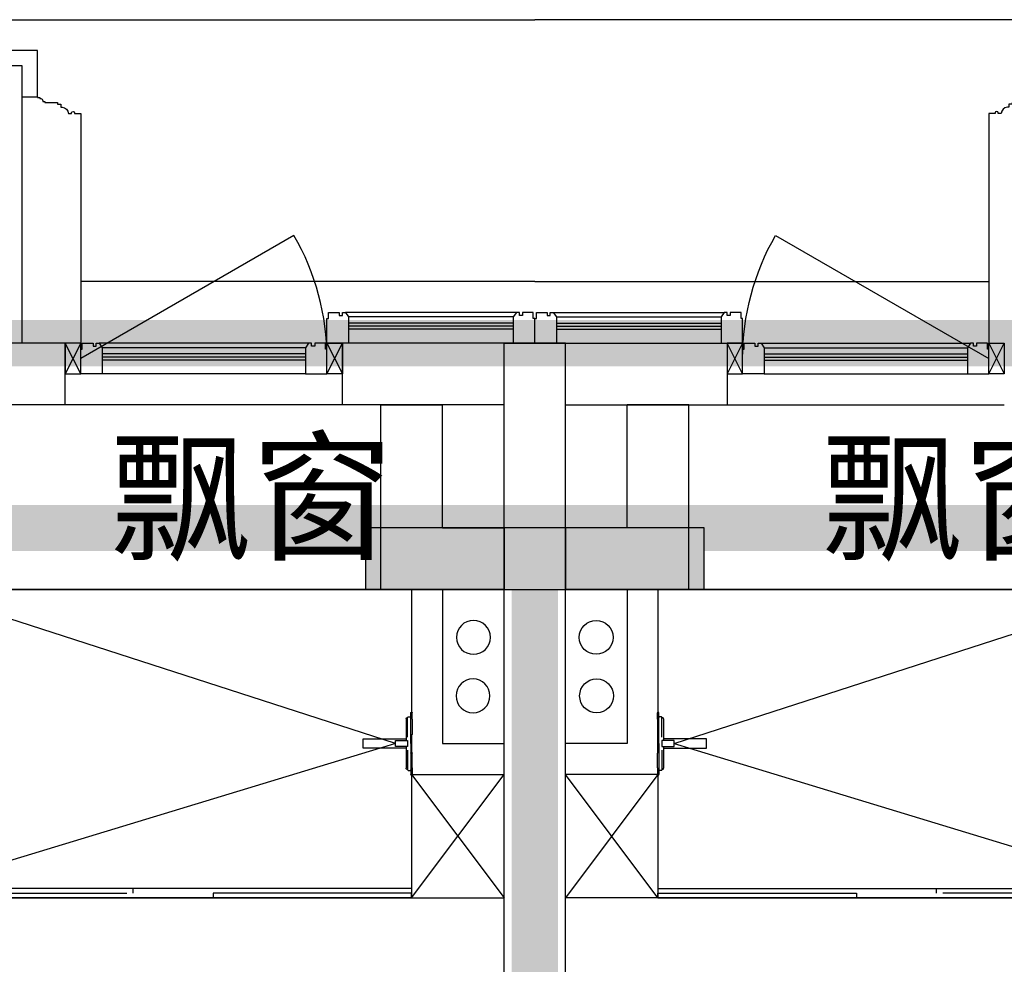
# Model space of a CAD drawing. Header units: millimetres. Extents: x 296296 to 297283, y 219875 to 220035.
# Tile 25 of 256: x 296579.84 to 296583.04, y 220018.58 to 220021.64. Entities that reach past the tile are written whole.
import ezdxf

# ---------------------------------------------------------------- set-up
doc = ezdxf.new("R2010")
doc.units = ezdxf.units.MM
doc.layers.add('面积-基底-基底-1', color=11, linetype='Continuous', lineweight=0)
doc.layers.add('面积-计容-住宅-1', color=1, linetype='Continuous', lineweight=0)
doc.styles.get("Standard").update_dxf_attribs({"font": 'arial.ttf'})

# ---------------------------------------------------------------- blocks, each defined once
blk = doc.blocks.new('qAEWTW4ygrewyhreyteutu')
blk.add_hatch(color=253).paths.add_polyline_path([(981624.8550977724, 191558.4376811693), (982724.8552335, 191558.4376811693), (982724.8552335, 191758.4376811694), (981624.8550977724, 191758.4376811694)])
at = {"color": 253}
blk.add_lwpolyline([(981624.8550977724, 191558.4376811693), (982724.8552335, 191558.4376811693), (982724.8552335, 191758.4376811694), (981624.8550977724, 191758.4376811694)], close=True, dxfattribs=at)
blk = doc.blocks.new('eqrujhe5tjyrk6ryakyrkjyrautu')
at = {"color": 253}
for p in [(837994.1788354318, 433690), (840305.0000000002, 433690)]:
    blk.add_text('飘窗', height=337.5886524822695, dxfattribs=at).set_placement(p)
blk = doc.blocks.new('*U987')
at = {"color": 253}
blk.add_lwpolyline([(0, 759.9999994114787), (0, -40), (50.00000000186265, -40), (50.00000000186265, -37), (57.00000000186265, -37), (57.00000000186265, -34.0000000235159), (60.00000000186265, -34.0000000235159, 0.4142135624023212), (67.00000000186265, -27.0000000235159), (67.00000000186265, -24.0000000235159), (74.00000000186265, -24.0000000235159), (74.00000000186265, -21.0000000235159), (115.0000009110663, -21.00000039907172), (115.0000008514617, -16.00000011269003), (125.000000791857, -15.99999999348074), (125.0000006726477, -6.000000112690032), (130.0000015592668, -6.000000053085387, 0.4039906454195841), (150.0000010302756, 14.99999982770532), (160.0000006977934, 14.99999974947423), (160.0000006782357, 12.49999989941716, 0.9999999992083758), (170.0000008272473, 12.49999985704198), (170.0000008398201, 14.99999980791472), (190.0000014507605, 14.99999980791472), (190.0000014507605, 759.9999994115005)], format="xyb", dxfattribs=at)
blk = doc.blocks.new('*U996')
at = {"color": 253}
for points in [[(7870.000000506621, 814.9999839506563), (7870.000000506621, 899.9999839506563), (7800.000000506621, 899.9999839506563), (7800.000000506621, 819.9999839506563), (7805.000000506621, 819.9999839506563), (7805.000000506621, 799.9999839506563), (7840.000000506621, 799.9999839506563), (7840.000000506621, 809.9999839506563), (7850.000000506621, 809.9999839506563), (7850.000000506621, 799.9999839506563), (7860.000000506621, 799.9999839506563)], [(8530.00000050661, 814.9999839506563), (8530.00000050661, 899.9999839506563), (8600.00000050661, 899.9999839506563), (8600.00000050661, 819.9999839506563), (8595.00000050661, 819.9999839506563), (8595.00000050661, 799.9999839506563), (8560.00000050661, 799.9999839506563), (8560.00000050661, 809.9999839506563), (8550.00000050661, 809.9999839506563), (8550.00000050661, 799.9999839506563), (8540.00000050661, 799.9999839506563)]]:
    blk.add_lwpolyline(points, close=True, dxfattribs=at)
for points in [[(7870.000000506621, 899.9999839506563), (8530.00000050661, 899.9999839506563)], [(7870.000000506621, 854.9999839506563), (8530.00000050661, 854.9999839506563)], [(7870.000000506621, 844.9999839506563), (8530.00000050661, 844.9999839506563)], [(7870.000000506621, 834.9999839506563), (8530.00000050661, 834.9999839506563)], [(7860.000000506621, 799.9999839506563), (8540.00000050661, 799.9999839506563)], [(7870.000000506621, 814.9999839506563), (8530.00000050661, 814.9999839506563)]]:
    blk.add_lwpolyline(points, dxfattribs=at)
blk = doc.blocks.new('185洋房外包（1F南入）-中间（西）-（报建版）$0$seyesryhertyheryetrye')
at = {"color": 253}
blk.add_lwpolyline([(22072.70269624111, 23949.57976469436), (22022.70269624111, 23949.57976469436), (22022.70269624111, 23849.57976469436), (22072.70269624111, 23849.57976469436)], close=True, dxfattribs=at)
for points in [[(22022.70269624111, 23849.57976469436), (22072.70269624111, 23949.57976469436)], [(22022.70269624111, 23949.57976469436), (22072.70269732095, 23849.57976468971)]]:
    blk.add_lwpolyline(points, dxfattribs=at)
blk = doc.blocks.new('*U998')
at = {"color": 253}
for points in [[(7995.00000050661, 814.9999839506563), (7995.00000050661, 899.9999839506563), (7925.00000050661, 899.9999839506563), (7925.00000050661, 819.9999839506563), (7930.00000050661, 819.9999839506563), (7930.00000050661, 799.9999839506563), (7965.00000050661, 799.9999839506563), (7965.00000050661, 809.9999839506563), (7975.00000050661, 809.9999839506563), (7975.00000050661, 799.9999839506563), (7985.00000050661, 799.9999839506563)], [(8530.00000050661, 814.9999839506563), (8530.00000050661, 899.9999839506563), (8600.00000050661, 899.9999839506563), (8600.00000050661, 819.9999839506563), (8595.00000050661, 819.9999839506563), (8595.00000050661, 799.9999839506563), (8560.00000050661, 799.9999839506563), (8560.00000050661, 809.9999839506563), (8550.00000050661, 809.9999839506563), (8550.00000050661, 799.9999839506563), (8540.00000050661, 799.9999839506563)]]:
    blk.add_lwpolyline(points, close=True, dxfattribs=at)
for points in [[(7995.00000050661, 899.9999839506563), (8530.00000050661, 899.9999839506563)], [(7995.00000050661, 854.9999839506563), (8530.00000050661, 854.9999839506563)], [(7995.00000050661, 844.9999839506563), (8530.00000050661, 844.9999839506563)], [(7995.00000050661, 834.9999839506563), (8530.00000050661, 834.9999839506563)], [(7985.00000050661, 799.9999839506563), (8540.00000050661, 799.9999839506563)], [(7995.00000050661, 814.9999839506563), (8530.00000050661, 814.9999839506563)]]:
    blk.add_lwpolyline(points, dxfattribs=at)
blk = doc.blocks.new('185洋房外包（1F南入）-中间（西）-（报建版）')
at = {"color": 253, "linetype": 'Continuous'}
for p, q in [((30674.99999942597, 12800.00000022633), (30199.99999942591, 12800.00000022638)), ((30674.99999942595, 12600.00000022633), (30674.99999942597, 12800.00000022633)), ((32300.00003335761, 12800.00000022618), (31575.00003335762, 12800.00000022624)), ((31575.00003335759, 12600.00000022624), (31575.00003335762, 12800.00000022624)), ((32300.00003335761, 500.0000002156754), (32300.00003335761, 12800.00000022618)), ((30674.99999942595, 12600.00000022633), (29999.99999942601, 12600.0000002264)), ((32100.00003335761, 12600.00000022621), (31575.00003335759, 12600.00000022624)), ((32100.00003335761, 700.0000002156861), (32100.00003335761, 12600.00000022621))]:
    blk.add_line(p, q, dxfattribs=at)
at = {"color": 253}
for points in [[(16099.9999995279, 13850.00000003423), (32200.00003199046, 13850.00000003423)], [(30584.99999862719, 13600.00003401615), (30584.99999862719, 13750.00000323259), (30534.99999862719, 13750.00000323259), (29240.00000226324, 13750.00000323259), (29240.00001455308, 13581.00003777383)], [(30534.99999717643, 12800.00000362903), (30534.99999717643, 13700.00000200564), (29290.00000272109, 13700.00001463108), (29290.00000272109, 13400.00000362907)], [(32200.00003335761, 13000.00000362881), (30724.99999862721, 13000.00000362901)], [(31575.00003334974, 12600.00002062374), (30675.00003334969, 12600.00000022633)]]:
    blk.add_lwpolyline(points, dxfattribs=at)
blk.add_lwpolyline([(31525.00001005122, 12750.00000022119, 0.1316524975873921), (31417.82033307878, 13150.00000022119), (30725.00001005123, 12750.00000022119)], format="xyb", dxfattribs=at)
at = {"color": 253, "xscale": -1, "rotation": 180}
for name, p in [('*U987', (30534.99999717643, 13560.00000304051)), ('185洋房外包（1F南入）-中间（西）-（报建版）$0$seyesryhertyheryetrye', (9502.297313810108, 36649.57976492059))]:
    blk.add_blockref(name, p, dxfattribs=at)
at = {"color": 253, "rotation": 180}
for name, p in [('*U998', (40125.00001055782, 13699.99998417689)), ('185洋房外包（1F南入）-中间（西）-（报建版）$0$seyesryhertyheryetrye', (52747.70270629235, 36649.57976492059)), ('*U996', (39325.00001055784, 13599.99998417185))]:
    blk.add_blockref(name, p, dxfattribs=at)
blk = doc.blocks.new('*U1002')
at = {"color": 253}
blk.add_lwpolyline([(0, 759.9999994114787), (0, -40), (50.00000000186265, -40), (50.00000000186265, -37), (57.00000000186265, -37), (57.00000000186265, -34.0000000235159), (60.00000000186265, -34.0000000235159, 0.4142135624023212), (67.00000000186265, -27.0000000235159), (67.00000000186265, -24.0000000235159), (74.00000000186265, -24.0000000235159), (74.00000000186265, -21.0000000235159), (115.0000009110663, -21.00000039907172), (115.0000008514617, -16.00000011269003), (125.000000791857, -15.99999999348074), (125.0000006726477, -6.000000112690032), (130.0000015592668, -6.000000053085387, 0.4039906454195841), (150.0000010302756, 14.99999982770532), (160.0000006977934, 14.99999974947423), (160.0000006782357, 12.49999989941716, 0.9999999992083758), (170.0000008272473, 12.49999985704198), (170.0000008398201, 14.99999980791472), (190.0000014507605, 14.99999980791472), (190.0000014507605, 759.9999994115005)], format="xyb", dxfattribs=at)
blk = doc.blocks.new('*U1011')
at = {"color": 253}
for points in [[(7870.00000050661, 814.9999839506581), (7870.00000050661, 899.9999839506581), (7800.00000050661, 899.9999839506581), (7800.00000050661, 819.9999839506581), (7805.00000050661, 819.9999839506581), (7805.00000050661, 799.9999839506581), (7840.00000050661, 799.9999839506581), (7840.00000050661, 809.9999839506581), (7850.00000050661, 809.9999839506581), (7850.00000050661, 799.9999839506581), (7860.00000050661, 799.9999839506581)], [(8530.00000050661, 814.9999839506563), (8530.00000050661, 899.9999839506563), (8600.00000050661, 899.9999839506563), (8600.00000050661, 819.9999839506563), (8595.00000050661, 819.9999839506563), (8595.00000050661, 799.9999839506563), (8560.00000050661, 799.9999839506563), (8560.00000050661, 809.9999839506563), (8550.00000050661, 809.9999839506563), (8550.00000050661, 799.9999839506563), (8540.00000050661, 799.9999839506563)]]:
    blk.add_lwpolyline(points, close=True, dxfattribs=at)
for points in [[(7870.00000050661, 899.9999839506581), (8530.00000050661, 899.9999839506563)], [(7870.00000050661, 854.9999839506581), (8530.00000050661, 854.9999839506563)], [(7870.00000050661, 844.9999839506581), (8530.00000050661, 844.9999839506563)], [(7870.00000050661, 834.9999839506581), (8530.00000050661, 834.9999839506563)], [(7860.00000050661, 799.9999839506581), (8540.00000050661, 799.9999839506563)], [(7870.00000050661, 814.9999839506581), (8530.00000050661, 814.9999839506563)]]:
    blk.add_lwpolyline(points, dxfattribs=at)
blk = doc.blocks.new('185洋房外包（1F南入）-中间(东）-（报建版）$0$seyesryhertyheryetrye')
at = {"color": 253}
blk.add_lwpolyline([(22072.70269624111, 23949.57976469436), (22022.70269624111, 23949.57976469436), (22022.70269624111, 23849.57976469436), (22072.70269624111, 23849.57976469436)], close=True, dxfattribs=at)
for points in [[(22022.70269624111, 23849.57976469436), (22072.70269624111, 23949.57976469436)], [(22022.70269624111, 23949.57976469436), (22072.70269732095, 23849.57976468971)]]:
    blk.add_lwpolyline(points, dxfattribs=at)
blk = doc.blocks.new('*U1013')
at = {"color": 253}
for points in [[(7995.00000050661, 814.9999839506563), (7995.00000050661, 899.9999839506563), (7925.00000050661, 899.9999839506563), (7925.00000050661, 819.9999839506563), (7930.00000050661, 819.9999839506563), (7930.00000050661, 799.9999839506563), (7965.00000050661, 799.9999839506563), (7965.00000050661, 809.9999839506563), (7975.00000050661, 809.9999839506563), (7975.00000050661, 799.9999839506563), (7985.00000050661, 799.9999839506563)], [(8530.00000050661, 814.9999839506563), (8530.00000050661, 899.9999839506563), (8600.00000050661, 899.9999839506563), (8600.00000050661, 819.9999839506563), (8595.00000050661, 819.9999839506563), (8595.00000050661, 799.9999839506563), (8560.00000050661, 799.9999839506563), (8560.00000050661, 809.9999839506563), (8550.00000050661, 809.9999839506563), (8550.00000050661, 799.9999839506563), (8540.00000050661, 799.9999839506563)]]:
    blk.add_lwpolyline(points, close=True, dxfattribs=at)
for points in [[(7995.00000050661, 899.9999839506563), (8530.00000050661, 899.9999839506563)], [(7995.00000050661, 854.9999839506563), (8530.00000050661, 854.9999839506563)], [(7995.00000050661, 844.9999839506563), (8530.00000050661, 844.9999839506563)], [(7995.00000050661, 834.9999839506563), (8530.00000050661, 834.9999839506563)], [(7985.00000050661, 799.9999839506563), (8540.00000050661, 799.9999839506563)], [(7995.00000050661, 814.9999839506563), (8530.00000050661, 814.9999839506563)]]:
    blk.add_lwpolyline(points, dxfattribs=at)
blk = doc.blocks.new('185洋房外包（1F南入）-中间(东）-（报建版）')
at = {"color": 253, "linetype": 'Continuous'}
for p, q in [((-100.0000332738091, 12800.00000022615), (624.9999667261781, 12800.00000022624)), ((-100.0000332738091, 500.0000002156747), (-100.0000332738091, 12800.00000022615)), ((624.9999667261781, 12800.00000022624), (624.9999667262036, 12600.00000022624)), ((99.99996672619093, 12600.00000022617), (624.9999667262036, 12600.00000022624)), ((99.9999667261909, 700.0000002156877), (99.99996672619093, 12600.00000022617))]:
    blk.add_line(p, q, dxfattribs=at)
at = {"color": 253}
for points in [[(16100.00000064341, 13850.00000003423), (-3.18191487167e-05, 13850.00000003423)], [(-3.32738090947e-05, 13000.00000362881), (1475.000001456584, 13000.00000362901)], [(624.9999667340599, 12600.00002062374), (1524.999966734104, 12600.00000022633)]]:
    blk.add_lwpolyline(points, dxfattribs=at)
blk.add_lwpolyline([(674.9999900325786, 12750.00000022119, -0.1316524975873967), (782.1796670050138, 13150.00000022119), (1474.999990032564, 12750.00000022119)], format="xyb", dxfattribs=at)
at = {"color": 253, "rotation": 180}
for name, p in [('*U1002', (1665.000002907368, 13560.00000304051)), ('185洋房外包（1F南入）-中间(东）-（报建版）$0$seyesryhertyheryetrye', (22697.70268627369, 36649.57976492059))]:
    blk.add_blockref(name, p, dxfattribs=at)
at = {"color": 253, "xscale": -1, "rotation": 180}
for name, p in [('*U1013', (-7925.000010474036, 13699.99998417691)), ('*U1011', (-7125.000010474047, 13599.99998417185)), ('185洋房外包（1F南入）-中间(东）-（报建版）$0$seyesryhertyheryetrye', (-20547.70270620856, 36649.57976492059))]:
    blk.add_blockref(name, p, dxfattribs=at)
blk = doc.blocks.new('185洋房-中间套-1F南入（报建版）-旧规$0$洋房户型$0$11Tap_1_ICDA')
at = {"color": 253}
blk.add_wipeout([(-1.828448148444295e-08, 14.999999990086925), (-139.97807107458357, 14.999999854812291), (-139.9780711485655, 79.99999984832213), (-141.4425372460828, 83.53553375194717), (-144.97807114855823, 84.9999998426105), (-146.97807113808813, 86.58558515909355), (-152.9780711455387, 86.58558515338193), (-154.97807114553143, 84.58558515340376), (-154.97807116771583, 99.80032630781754), (-155.56385760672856, 101.21453986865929), (-156.97807116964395, 101.80032630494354), (-157.9780711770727, 101.8003262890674), (-159.39228472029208, 101.21453984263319), (-159.9780711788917, 99.8003262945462), (-159.97807110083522, 30.56833230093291), (-159.39228466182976, 29.154118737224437), (-157.97807111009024, 28.568332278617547), (-157.97807104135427, -28.98274730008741), (-159.39228460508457, -29.568533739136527), (-159.978071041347, -30.982747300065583), (-159.97807095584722, -100.2147413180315), (-159.39228451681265, -101.62895488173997), (-157.97807096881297, -102.21474131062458), (-156.97807097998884, -102.2147413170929), (-155.56385740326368, -101.62895486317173), (-154.9780709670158, -100.21474130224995), (-154.97807098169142, -85.0000001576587), (-154.39228454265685, -86.41421372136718), (-152.97807099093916, -87.00000016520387), (-146.97807098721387, -87.00000015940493), (-145.563857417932, -86.41421371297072), (-144.97807099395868, -85.00000015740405), (-141.4425370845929, -83.53553405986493), (-139.9780709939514, -80.00000015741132), (-139.97807104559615, -15.00000016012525), (1.816079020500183e-08, -14.999999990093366)], dxfattribs=at)
for p, q in [((-159.978071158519, 78.80032629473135), (-159.9780711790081, 99.80032629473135)), ((-159.978071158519, 78.80032629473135), (-159.9780711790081, 99.80032629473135)), ((-156.9780711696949, 101.8003262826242), (-157.9780711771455, 101.8003262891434)), ((-156.9780711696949, 101.7945728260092), (-157.9780711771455, 101.7945728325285)), ((-154.9780710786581, -0.2072075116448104), (-154.9780711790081, 99.80032629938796)), ((-154.9780710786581, -0.2072075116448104), (-154.9780711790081, 99.80032629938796)), ((-159.978071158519, 78.80032629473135), (-159.978071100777, 30.56833228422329)), ((-159.978071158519, 78.80032629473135), (-159.978071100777, 30.56833228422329)), ((-146.9780711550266, 86.58558515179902), (-152.9780711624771, 86.585585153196)), ((-146.9780711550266, 86.58558515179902), (-152.9780711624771, 86.585585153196)), ((-144.978071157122, 84.99999984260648), (-145.0214770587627, 84.99999984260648)), ((-144.978071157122, 84.99424638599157), (-145.0214770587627, 84.99424638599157)), ((-144.9780711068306, 21.24040309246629), (-144.9780711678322, 84.58558516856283)), ((-144.9780711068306, 21.24040309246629), (-144.9780711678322, 84.58558516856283)), ((-139.9780711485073, 79.99999983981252), (-139.9780710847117, 9.999999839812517)), ((-139.9780711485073, 79.99999983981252), (-139.9780710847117, 9.999999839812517)), ((-156.9780710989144, 28.56833229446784), (-157.9780711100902, 28.56833227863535)), ((-157.9780710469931, -28.98274731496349), (-157.9780711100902, 28.56833227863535)), ((-157.9780710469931, -28.98274731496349), (-157.9780711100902, 28.56833227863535)), ((-156.9780710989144, 28.56257883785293), (-157.9780711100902, 28.56257882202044)), ((-159.9780710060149, -79.2147413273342), (-159.9780710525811, -30.98274730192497)), ((-159.9780710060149, -79.2147413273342), (-159.9780710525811, -30.98274730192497)), ((-156.9780710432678, -28.98274731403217), (-157.9780710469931, -28.98274731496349)), ((-156.9780710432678, -28.98850077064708), (-157.9780710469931, -28.9885007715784)), ((-154.9780710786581, -0.2072075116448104), (-154.9780709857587, -100.214741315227)), ((-154.9780710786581, -0.2072075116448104), (-154.9780709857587, -100.214741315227)), ((-144.9780710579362, -21.65481808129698), (-144.9780709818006, -85.00000014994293)), ((-144.9780710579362, -21.65481808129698), (-144.9780709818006, -85.00000014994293)), ((-139.9780710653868, -10.0000001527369), (-139.9780709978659, -80.0000001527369)), ((-139.9780710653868, -10.0000001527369), (-139.9780709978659, -80.0000001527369)), ((-159.9780710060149, -79.2147413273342), (-159.9780709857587, -100.2147413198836)), ((-159.9780710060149, -79.2147413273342), (-159.9780709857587, -100.2147413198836)), ((-146.9780709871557, -87.00000015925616), (-152.978070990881, -87.00000016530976)), ((-146.9780709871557, -87.00000015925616), (-152.978070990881, -87.00000016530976)), ((-156.9780709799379, -102.2147413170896), (-157.978070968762, -102.2147413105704)), ((-156.9780709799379, -102.2147413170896), (-157.978070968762, -102.2147413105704))]:
    blk.add_line(p, q, dxfattribs=at)
blk.add_lwpolyline([(-104.9780710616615, -10.00000010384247), (-104.9780710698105, 9.999999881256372), (-144.9780710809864, 9.999999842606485), (-144.9780710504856, -10.00000014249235)], close=True, dxfattribs=at)
blk.add_lwpolyline([(-104.9780710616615, -10.00000010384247), (-104.9780710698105, 9.999999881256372), (-144.9780710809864, 9.999999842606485), (-144.9780710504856, -10.00000014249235)], close=True, dxfattribs=at)
for points in [[(1.81607902e-08, -15.00000000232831), (-1.83936208e-08, 14.99999999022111), (-139.9780710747, 14.99999985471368)], [(1.81607902e-08, -15.00000000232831), (-1.83936208e-08, 14.99999999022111), (-139.9780710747, 14.99999985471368)], [(-139.9780710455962, -15.00000016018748), (1.81607902e-08, -15.00000000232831)], [(-139.9780710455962, -15.00000016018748), (1.81607902e-08, -15.00000000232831)]]:
    blk.add_lwpolyline(points, dxfattribs=at)
for centre, radius, start, end in [((-157.9780711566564, 99.80032628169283), 2, 90.00000005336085, 180.0000000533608), ((-157.9780711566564, 99.80032628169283), 2, 90.00000005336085, 180.0000000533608), ((-156.9780711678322, 99.8003263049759), 2, 5.33608529e-08, 90.00000005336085), ((-156.9780711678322, 99.8003263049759), 2, 5.33608529e-08, 90.00000005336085), ((-152.9780711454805, 84.58558515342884), 2, 90.00000005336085, 180.0000000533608), ((-152.9780711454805, 84.58558515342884), 2, 90.00000005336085, 180.0000000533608), ((-146.9780711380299, 84.5855851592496), 2, 5.33608529e-08, 90.00000005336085), ((-146.9780711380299, 84.5855851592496), 2, 5.33608529e-08, 90.00000005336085), ((-144.9780711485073, 79.99999984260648), 5, 5.33608529e-08, 90.00000005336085), ((-144.9780711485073, 79.99999984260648), 5, 5.33608529e-08, 90.00000005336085), ((-157.978071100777, 30.56833230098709), 2, 180.0000000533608, 270.0000000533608), ((-157.978071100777, 30.56833230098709), 2, 180.0000000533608, 270.0000000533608), ((-156.978071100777, 30.56833227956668), 2, 270.0000000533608, 5.33608529e-08), ((-156.978071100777, 30.56833227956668), 2, 270.0000000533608, 5.33608529e-08), ((-157.9780710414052, -30.98274730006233), 2, 90.00000005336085, 180.0000000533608), ((-157.9780710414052, -30.98274730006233), 2, 90.00000005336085, 180.0000000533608), ((-156.9780710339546, -30.98274729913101), 2, 5.33608529e-08, 90.00000005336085), ((-156.9780710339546, -30.98274729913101), 2, 5.33608529e-08, 90.00000005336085), ((-152.9780709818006, -85.00000015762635), 2, 180.0000000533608, 270.0000000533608), ((-152.9780709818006, -85.00000015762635), 2, 180.0000000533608, 270.0000000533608), ((-146.9780709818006, -85.00000015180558), 2, 270.0000000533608, 5.33608529e-08), ((-146.9780709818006, -85.00000015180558), 2, 270.0000000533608, 5.33608529e-08), ((-144.9780709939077, -80.00000015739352), 5, 270.0000000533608, 5.33608529e-08), ((-144.9780709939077, -80.00000015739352), 5, 270.0000000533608, 5.33608529e-08), ((-157.9780709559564, -100.214741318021), 2, 180.0000000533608, 270.0000000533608), ((-157.9780709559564, -100.214741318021), 2, 180.0000000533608, 270.0000000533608), ((-156.9780709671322, -100.2147413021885), 2, 270.0000000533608, 5.33608529e-08), ((-156.9780709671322, -100.2147413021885), 2, 270.0000000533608, 5.33608529e-08)]:
    blk.add_arc(centre, radius, start, end, dxfattribs=at)
blk = doc.blocks.new('*U1308')
at = {"color": 253}
for p, q in [((299.999999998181, -600.0000000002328), (-2.0072548e-09, -1000.000000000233)), ((299.9999999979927, -1000.000000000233), (-1.8189894e-09, -600.0000000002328))]:
    blk.add_line(p, q, dxfattribs=at)
for points in [[(-1.8189894e-09, 0), (1899.999999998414, 0), (1899.999999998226, -1000.000000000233), (-2.0072548e-09, -1000.000000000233), (-1.8189894e-09, 0)], [(299.9999999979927, -1000.000000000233), (-2.0072548e-09, -1000.000000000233), (-1.8189894e-09, 0), (299.999999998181, -2.328306e-10), (299.9999999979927, -1000.000000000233)], [(299.999999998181, -2.328306e-10), (299.999999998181, -600.0000000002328), (-1.8189894e-09, -600.0000000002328)], [(199.999999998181, -2.328306e-10), (199.999999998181, -500.0000000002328), (-1.8189894e-09, -500.0000000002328)], [(299.9999999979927, -970.0000000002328), (1899.999999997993, -970.0000000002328)], [(299.9999999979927, -1000.000000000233), (299.9999999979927, -985.0000000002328), (944.9999999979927, -985.0000000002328), (944.9999999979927, -1000.000000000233), (299.9999999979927, -1000.000000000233)], [(1204.999999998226, -985.0000000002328), (1204.999999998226, -970.0000000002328), (1899.999999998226, -970.0000000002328), (1899.999999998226, -985.0000000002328), (1224.999999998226, -985.0000000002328)], [(299.9999999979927, -1000.000000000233), (1899.999999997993, -1000.000000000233)]]:
    blk.add_lwpolyline(points, dxfattribs=at)
for centre in [(99.35538784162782, -154.9986993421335), (100.6821748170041, -345.0025798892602)]:
    blk.add_circle(centre, 54.99999999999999, dxfattribs=at)
blk.add_blockref('185洋房-中间套-1F南入（报建版）-旧规$0$洋房户型$0$11Tap_1_ICDA', (457.978071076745, -499.7927924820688), dxfattribs=at)
for p, q in [((353.0000000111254, -499.7927925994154), (1899.999999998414, 0)), ((353.0000000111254, -499.7927925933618), (1899.999999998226, -970.0000000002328))]:
    blk.add_line(p, q, dxfattribs=at)
blk = doc.blocks.new('185洋房-中间套-1F南入（报建版）-旧规')
at = {"color": 253, "linetype": 'Continuous'}
for p, q in [((31699.99993213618, 12599.99999973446), (31899.99993213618, 12599.99999973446)), ((31899.99993213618, 12199.99999973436), (31899.99993213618, 12599.99999973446)), ((31899.99993213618, 12199.99999973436), (32099.99993213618, 12199.99999973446))]:
    blk.add_line(p, q, dxfattribs=at)
at = {"color": 253, "extrusion": (0, 0, -1), "zscale": -1, "rotation": 1.6692845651e-06}
blk.add_blockref('*U1308', (-32099.9999999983, 12000), dxfattribs=at)
at = {"color": 253, "linetype": 'Continuous'}
for p, q in [((31699.99993213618, 11999.99999973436), (31699.99993213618, 12599.99999973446)), ((32099.99993213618, 12199.99999973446), (32099.99993213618, 11999.99999973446)), ((31699.99993213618, 11999.99999973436), (32099.99993213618, 11999.99999973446))]:
    blk.add_line(p, q, dxfattribs=at)
at = {"color": 253}
blk.add_lwpolyline([(30200.00000000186, 12000.0000036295), (32100.00000000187, 12000.00000345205)], dxfattribs=at)

msp = doc.modelspace()

# ---------------------------------------------------------------- block references
at = {"xscale": 0.001, "yscale": 0.001, "zscale": 0.001}
for name, p in [('185洋房外包（1F南入）-中间（西）-（报建版）', (296549.3141441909, 220007.7934597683)), ('185洋房外包（1F南入）-中间(东）-（报建版）', (296581.5141441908, 220007.7934597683)), ('qAEWTW4ygrewyhreyteutu', (295599.3392890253, 219828.2350220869)), ('eqrujhe5tjyrk6ryakyrkjyrautu', (295742.1392890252, 219586.2350220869))]:
    msp.add_blockref(name, p, dxfattribs=at)

# ---------------------------------------------------------------- next in the draw order: block references
at = {"yscale": 0.001, "zscale": 0.001}
for p, xscale in [((296549.3141441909, 220007.7934597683), 0.001), ((296613.7141441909, 220007.7934597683), -0.001)]:
    msp.add_blockref('185洋房-中间套-1F南入（报建版）-旧规', p, dxfattribs=dict(at, xscale=xscale))

# ---------------------------------------------------------------- next in the draw order: linework, layer by layer
at = {"layer": '面积-基底-基底-1', "const_width": 0.15}
msp.add_lwpolyline([(296600.3641448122, 220021.1934600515), (296600.3641448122, 220021.2434600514), (296594.864146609, 220021.243459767), (296594.864146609, 220021.193459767), (296593.3141465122, 220021.193459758), (296593.3141465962, 220021.2434556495), (296588.4641465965, 220021.2434556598), (296588.4641465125, 220020.4934598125), (296586.9141465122, 220020.4934598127), (296586.9141465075, 220021.1934597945), (296583.5141465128, 220021.1934597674), (296583.5141465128, 220020.5934597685), (296579.5141465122, 220020.5934597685), (296579.5141465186, 220021.1934597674), (296576.1141465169, 220021.1934597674), (296576.1141465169, 220020.4934598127), (296574.5641466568, 220020.4934597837), (296574.5641465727, 220021.2434555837), (296569.7141461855, 220021.2434556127), (296569.7141462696, 220021.193459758), (296568.1641464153, 220021.193459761), (296568.1641464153, 220021.2434597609), (296562.6641481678, 220021.2434600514)], dxfattribs=at)
at = {"layer": '面积-计容-住宅-1', "const_width": 0.15}
for points in [[(296569.7141470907, 220018.4934714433), (296569.7141459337, 220019.6434530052), (296574.3141453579, 220019.6434571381), (296574.3141462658, 220019.8934597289), (296576.1141486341, 220019.8934597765), (296576.1141484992, 220020.4934598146), (296576.1141487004, 220020.4934623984), (296576.1141483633, 220020.5934623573), (296579.3141485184, 220020.5934597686), (296579.3141485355, 220020.5934597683), (296579.5141483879, 220020.5934597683), (296579.5141488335, 220019.993459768), (296581.51414651, 220019.9934597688), (296581.51414651, 220008.8934597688), (296577.6141465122, 220008.8934597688), (296577.6141465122, 220010.0434597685), (296568.7141485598, 220010.0434597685), (296568.7141485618, 220016.0934597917), (296569.5141465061, 220016.0934597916), (296569.5141465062, 220017.1934597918), (296568.7141485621, 220017.1934597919), (296568.7141485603, 220017.4934597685), (296568.0141485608, 220017.4934597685), (296568.0141488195, 220018.4934658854)], [(296593.3141459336, 220018.4934714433), (296593.3141470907, 220019.6434530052), (296588.7141476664, 220019.6434571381), (296588.7141467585, 220019.8934597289), (296586.9141443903, 220019.8934597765), (296586.9141445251, 220020.4934598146), (296586.9141443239, 220020.4934623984), (296586.914144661, 220020.5934623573), (296583.7141445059, 220020.5934597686), (296583.7141444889, 220020.5934597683), (296583.5141446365, 220020.5934597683), (296583.5141441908, 220019.993459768), (296581.5141465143, 220019.9934597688), (296581.5141465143, 220008.8934597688), (296585.4141465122, 220008.8934597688), (296585.4141465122, 220010.0434597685), (296594.3141444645, 220010.0434597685), (296594.3141444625, 220016.0934597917), (296593.5141465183, 220016.0934597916), (296593.5141465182, 220017.1934597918), (296594.3141444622, 220017.1934597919), (296594.314144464, 220017.4934597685), (296595.0141444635, 220017.4934597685), (296595.0141442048, 220018.4934658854)]]:
    msp.add_lwpolyline(points, close=True, dxfattribs=at)

doc.saveas('drawing.dxf')
